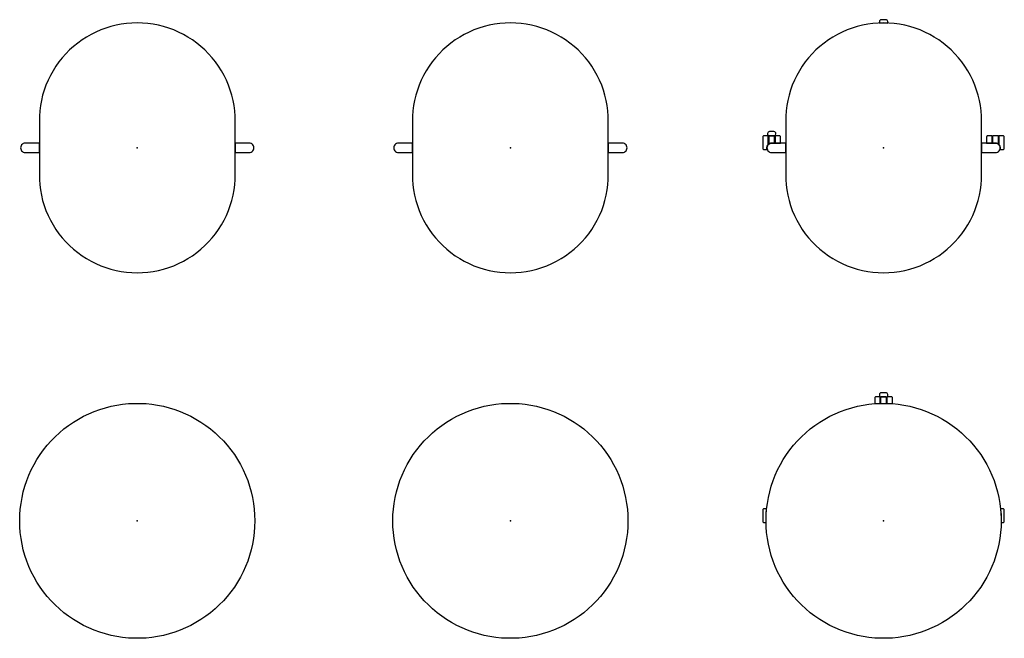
# Model space of a CAD drawing. Header units: metres. Extents: x 0.29 to 2.93, y -1.75 to -0.09.
import ezdxf

# ---------------------------------------------------------------- set-up
doc = ezdxf.new("R2010")
doc.units = ezdxf.units.M
doc.header["$MEASUREMENT"] = 0

# ---------------------------------------------------------------- blocks, each defined once
blk = doc.blocks.new('1be73d36-0cff-41b9-a21e-c0fb6193e94a')
at = {"color": 18, "lineweight": 25, "true_color": 0x000000}
blk.add_lwpolyline([(0.2905, -1.436), (0.2909, -1.4203), (0.2921, -1.4047), (0.2941, -1.3891), (0.2968, -1.3736), (0.3003, -1.3583), (0.3045, -1.3432), (0.3095, -1.3283), (0.3153, -1.3137), (0.3217, -1.2994), (0.3289, -1.2854), (0.3368, -1.2718), (0.3453, -1.2586), (0.3545, -1.2458), (0.3642, -1.2336), (0.3746, -1.2218), (0.3856, -1.2105), (0.3971, -1.1998), (0.4091, -1.1898), (0.4217, -1.1803), (0.4346, -1.1714), (0.448, -1.1632), (0.4618, -1.1557), (0.476, -1.1489), (0.4905, -1.1428), (0.5052, -1.1374), (0.5202, -1.1328), (0.5355, -1.1289), (0.5508, -1.1258), (0.5664, -1.1235), (0.582, -1.1219), (0.5977, -1.1211), (0.6134, -1.1211), (0.6291, -1.1219), (0.6447, -1.1235), (0.6602, -1.1258), (0.6756, -1.1289), (0.6909, -1.1328), (0.7059, -1.1374), (0.7206, -1.1428), (0.7351, -1.1489), (0.7493, -1.1557), (0.763, -1.1632), (0.7764, -1.1714), (0.7894, -1.1803), (0.8019, -1.1898), (0.814, -1.1998), (0.8255, -1.2105), (0.8365, -1.2218), (0.8469, -1.2336), (0.8566, -1.2458), (0.8658, -1.2586), (0.8743, -1.2718), (0.8822, -1.2854), (0.8894, -1.2994), (0.8958, -1.3137), (0.9016, -1.3283), (0.9066, -1.3432), (0.9108, -1.3583), (0.9143, -1.3736), (0.917, -1.3891), (0.919, -1.4047), (0.9202, -1.4203), (0.9205, -1.436), (0.9202, -1.4517), (0.919, -1.4674), (0.917, -1.483), (0.9143, -1.4984), (0.9108, -1.5138), (0.9066, -1.5289), (0.9016, -1.5438), (0.8958, -1.5584), (0.8894, -1.5727), (0.8822, -1.5867), (0.8743, -1.6003), (0.8658, -1.6135), (0.8566, -1.6262), (0.8469, -1.6385), (0.8365, -1.6503), (0.8255, -1.6615), (0.814, -1.6722), (0.8019, -1.6823), (0.7894, -1.6918), (0.7764, -1.7006), (0.763, -1.7088), (0.7493, -1.7163), (0.7351, -1.7232), (0.7206, -1.7293), (0.7059, -1.7346), (0.6909, -1.7393), (0.6756, -1.7431), (0.6602, -1.7462), (0.6447, -1.7486), (0.6291, -1.7502), (0.6134, -1.7509), (0.5977, -1.7509), (0.582, -1.7502), (0.5664, -1.7486), (0.5508, -1.7462), (0.5355, -1.7431), (0.5202, -1.7393), (0.5052, -1.7346), (0.4905, -1.7293), (0.476, -1.7232), (0.4618, -1.7163), (0.448, -1.7088), (0.4346, -1.7006), (0.4217, -1.6918), (0.4091, -1.6823), (0.3971, -1.6722), (0.3856, -1.6615), (0.3746, -1.6503), (0.3642, -1.6385), (0.3545, -1.6262), (0.3453, -1.6135), (0.3368, -1.6003), (0.3289, -1.5867), (0.3217, -1.5727), (0.3153, -1.5584), (0.3095, -1.5438), (0.3045, -1.5289), (0.3003, -1.5138), (0.2968, -1.4984), (0.2941, -1.483), (0.2921, -1.4674), (0.2909, -1.4517), (0.2905, -1.436)], dxfattribs=at)
blk = doc.blocks.new('94c3a189-56cb-460f-8bd5-5d35572cd14b')
at = {"color": 18, "lineweight": 25, "true_color": 0x000000}
for points in [[(0.6055, -0.1013), (0.5913, -0.1016), (0.577, -0.1028), (0.5629, -0.1047), (0.5488, -0.1074), (0.535, -0.1109), (0.5213, -0.1151), (0.5079, -0.12), (0.4948, -0.1257), (0.482, -0.1321), (0.4696, -0.1391), (0.4576, -0.1468), (0.446, -0.1552), (0.4349, -0.1642), (0.4243, -0.1738), (0.4142, -0.1839), (0.4047, -0.1946), (0.3958, -0.2057), (0.3875, -0.2174), (0.3799, -0.2295), (0.3729, -0.2419), (0.3666, -0.2548), (0.361, -0.2679), (0.3562, -0.2813), (0.3521, -0.295), (0.3487, -0.3089), (0.3461, -0.323), (0.3443, -0.3371), (0.3432, -0.3514), (0.3432, -0.5207), (0.3443, -0.5349), (0.3461, -0.5491), (0.3487, -0.5631), (0.3521, -0.577), (0.3562, -0.5907), (0.361, -0.6042), (0.3666, -0.6173), (0.3729, -0.6301), (0.3799, -0.6426), (0.3875, -0.6547), (0.3958, -0.6663), (0.4047, -0.6775), (0.4142, -0.6882), (0.4243, -0.6983), (0.4349, -0.7079), (0.446, -0.7169), (0.4576, -0.7252), (0.4696, -0.7329), (0.482, -0.74), (0.4948, -0.7464), (0.5079, -0.752), (0.5213, -0.757), (0.535, -0.7612), (0.5488, -0.7646), (0.5629, -0.7673), (0.577, -0.7693), (0.5913, -0.7704), (0.6055, -0.7708), (0.6198, -0.7704), (0.6341, -0.7693), (0.6482, -0.7673), (0.6623, -0.7646), (0.6761, -0.7612), (0.6898, -0.757), (0.7032, -0.752), (0.7163, -0.7464), (0.7291, -0.74), (0.7415, -0.7329), (0.7535, -0.7252), (0.7651, -0.7169), (0.7762, -0.7079), (0.7868, -0.6983), (0.7969, -0.6882), (0.8064, -0.6775), (0.8153, -0.6663), (0.8236, -0.6547), (0.8312, -0.6426), (0.8382, -0.6301), (0.8445, -0.6173), (0.8501, -0.6042), (0.8549, -0.5907), (0.859, -0.577), (0.8624, -0.5631), (0.865, -0.5491), (0.8668, -0.5349), (0.8679, -0.5207), (0.8679, -0.3514), (0.8668, -0.3371), (0.865, -0.323), (0.8624, -0.3089), (0.859, -0.295), (0.8549, -0.2813), (0.8501, -0.2679), (0.8445, -0.2548), (0.8382, -0.2419), (0.8312, -0.2295), (0.8236, -0.2174), (0.8153, -0.2057), (0.8064, -0.1946), (0.7969, -0.1839), (0.7868, -0.1738), (0.7762, -0.1642), (0.7651, -0.1552), (0.7535, -0.1468), (0.7415, -0.1391), (0.7291, -0.1321), (0.7163, -0.1257), (0.7032, -0.12), (0.6898, -0.1151), (0.6761, -0.1109), (0.6623, -0.1074), (0.6482, -0.1047), (0.6341, -0.1028), (0.6198, -0.1016)], [(0.3057, -0.4487), (0.3432, -0.4487), (0.3432, -0.4234), (0.3057, -0.4233), (0.3029, -0.4236), (0.3002, -0.4246), (0.2978, -0.4261), (0.2957, -0.4281), (0.2942, -0.4305), (0.2933, -0.4332), (0.2929, -0.436), (0.2933, -0.4389), (0.2942, -0.4415), (0.2957, -0.444), (0.2978, -0.446), (0.3002, -0.4475), (0.3029, -0.4484)], [(0.8679, -0.4234), (0.8679, -0.4487), (0.9054, -0.4487), (0.9082, -0.4484), (0.9109, -0.4475), (0.9133, -0.446), (0.9154, -0.444), (0.9169, -0.4415), (0.9178, -0.4389), (0.9182, -0.436), (0.9178, -0.4332), (0.9169, -0.4305), (0.9154, -0.4281), (0.9133, -0.4261), (0.9109, -0.4246), (0.9082, -0.4236), (0.9054, -0.4233)]]:
    blk.add_lwpolyline(points, close=True, dxfattribs=at)
blk = doc.blocks.new('ac02cb30-7f24-4787-8ed9-e37dd575b9d5')
at = {"color": 18, "lineweight": 25, "true_color": 0x000000}
blk.add_lwpolyline([(1.2905, -1.436), (1.2909, -1.4203), (1.2921, -1.4047), (1.2941, -1.3891), (1.2968, -1.3736), (1.3003, -1.3583), (1.3045, -1.3432), (1.3095, -1.3283), (1.3153, -1.3137), (1.3217, -1.2994), (1.3289, -1.2854), (1.3368, -1.2718), (1.3453, -1.2586), (1.3545, -1.2458), (1.3642, -1.2336), (1.3746, -1.2218), (1.3856, -1.2105), (1.3971, -1.1998), (1.4091, -1.1898), (1.4217, -1.1803), (1.4346, -1.1714), (1.448, -1.1632), (1.4618, -1.1557), (1.476, -1.1489), (1.4905, -1.1428), (1.5052, -1.1374), (1.5202, -1.1328), (1.5355, -1.1289), (1.5508, -1.1258), (1.5664, -1.1235), (1.582, -1.1219), (1.5977, -1.1211), (1.6134, -1.1211), (1.6291, -1.1219), (1.6447, -1.1235), (1.6602, -1.1258), (1.6756, -1.1289), (1.6909, -1.1328), (1.7059, -1.1374), (1.7206, -1.1428), (1.7351, -1.1489), (1.7493, -1.1557), (1.763, -1.1632), (1.7764, -1.1714), (1.7894, -1.1803), (1.8019, -1.1898), (1.814, -1.1998), (1.8255, -1.2105), (1.8365, -1.2218), (1.8469, -1.2336), (1.8566, -1.2458), (1.8658, -1.2586), (1.8743, -1.2718), (1.8822, -1.2854), (1.8894, -1.2994), (1.8958, -1.3137), (1.9016, -1.3283), (1.9066, -1.3432), (1.9108, -1.3583), (1.9143, -1.3736), (1.917, -1.3891), (1.919, -1.4047), (1.9202, -1.4203), (1.9205, -1.436), (1.9202, -1.4517), (1.919, -1.4674), (1.917, -1.483), (1.9143, -1.4984), (1.9108, -1.5138), (1.9066, -1.5289), (1.9016, -1.5438), (1.8958, -1.5584), (1.8894, -1.5727), (1.8822, -1.5867), (1.8743, -1.6003), (1.8658, -1.6135), (1.8566, -1.6262), (1.8469, -1.6385), (1.8365, -1.6503), (1.8255, -1.6615), (1.814, -1.6722), (1.8019, -1.6823), (1.7894, -1.6918), (1.7764, -1.7006), (1.763, -1.7088), (1.7493, -1.7163), (1.7351, -1.7232), (1.7206, -1.7293), (1.7059, -1.7346), (1.6909, -1.7393), (1.6756, -1.7431), (1.6602, -1.7462), (1.6447, -1.7486), (1.6291, -1.7502), (1.6134, -1.7509), (1.5977, -1.7509), (1.582, -1.7502), (1.5664, -1.7486), (1.5508, -1.7462), (1.5355, -1.7431), (1.5202, -1.7393), (1.5052, -1.7346), (1.4905, -1.7293), (1.476, -1.7232), (1.4618, -1.7163), (1.448, -1.7088), (1.4346, -1.7006), (1.4217, -1.6918), (1.4091, -1.6823), (1.3971, -1.6722), (1.3856, -1.6615), (1.3746, -1.6503), (1.3642, -1.6385), (1.3545, -1.6262), (1.3453, -1.6135), (1.3368, -1.6003), (1.3289, -1.5867), (1.3217, -1.5727), (1.3153, -1.5584), (1.3095, -1.5438), (1.3045, -1.5289), (1.3003, -1.5138), (1.2968, -1.4984), (1.2941, -1.483), (1.2921, -1.4674), (1.2909, -1.4517), (1.2905, -1.436)], dxfattribs=at)
blk = doc.blocks.new('aa378870-1a0d-4c31-8fa3-28b66da333b9')
at = {"color": 18, "lineweight": 25, "true_color": 0x000000}
for points in [[(1.6055, -0.1013), (1.5913, -0.1016), (1.577, -0.1028), (1.5629, -0.1047), (1.5488, -0.1074), (1.535, -0.1109), (1.5213, -0.1151), (1.5079, -0.12), (1.4948, -0.1257), (1.482, -0.1321), (1.4696, -0.1391), (1.4576, -0.1468), (1.446, -0.1552), (1.4349, -0.1642), (1.4243, -0.1738), (1.4142, -0.1839), (1.4047, -0.1946), (1.3958, -0.2057), (1.3875, -0.2174), (1.3799, -0.2295), (1.3729, -0.2419), (1.3666, -0.2548), (1.361, -0.2679), (1.3562, -0.2813), (1.3521, -0.295), (1.3487, -0.3089), (1.3461, -0.323), (1.3443, -0.3371), (1.3432, -0.3514), (1.3432, -0.5207), (1.3443, -0.5349), (1.3461, -0.5491), (1.3487, -0.5631), (1.3521, -0.577), (1.3562, -0.5907), (1.361, -0.6042), (1.3666, -0.6173), (1.3729, -0.6301), (1.3799, -0.6426), (1.3875, -0.6547), (1.3958, -0.6663), (1.4047, -0.6775), (1.4142, -0.6882), (1.4243, -0.6983), (1.4349, -0.7079), (1.446, -0.7169), (1.4576, -0.7252), (1.4696, -0.7329), (1.482, -0.74), (1.4948, -0.7464), (1.5079, -0.752), (1.5213, -0.757), (1.535, -0.7612), (1.5488, -0.7646), (1.5629, -0.7673), (1.577, -0.7693), (1.5913, -0.7704), (1.6055, -0.7708), (1.6198, -0.7704), (1.6341, -0.7693), (1.6482, -0.7673), (1.6623, -0.7646), (1.6761, -0.7612), (1.6898, -0.757), (1.7032, -0.752), (1.7163, -0.7464), (1.7291, -0.74), (1.7415, -0.7329), (1.7535, -0.7252), (1.7651, -0.7169), (1.7762, -0.7079), (1.7868, -0.6983), (1.7969, -0.6882), (1.8064, -0.6775), (1.8153, -0.6663), (1.8236, -0.6547), (1.8312, -0.6426), (1.8382, -0.6301), (1.8445, -0.6173), (1.8501, -0.6042), (1.8549, -0.5907), (1.859, -0.577), (1.8624, -0.5631), (1.865, -0.5491), (1.8668, -0.5349), (1.8679, -0.5207), (1.8679, -0.3514), (1.8668, -0.3371), (1.865, -0.323), (1.8624, -0.3089), (1.859, -0.295), (1.8549, -0.2813), (1.8501, -0.2679), (1.8445, -0.2548), (1.8382, -0.2419), (1.8312, -0.2295), (1.8236, -0.2174), (1.8153, -0.2057), (1.8064, -0.1946), (1.7969, -0.1839), (1.7868, -0.1738), (1.7762, -0.1642), (1.7651, -0.1552), (1.7535, -0.1468), (1.7415, -0.1391), (1.7291, -0.1321), (1.7163, -0.1257), (1.7032, -0.12), (1.6898, -0.1151), (1.6761, -0.1109), (1.6623, -0.1074), (1.6482, -0.1047), (1.6341, -0.1028), (1.6198, -0.1016)], [(1.3057, -0.4487), (1.3432, -0.4487), (1.3432, -0.4234), (1.3057, -0.4233), (1.3029, -0.4236), (1.3002, -0.4246), (1.2978, -0.4261), (1.2957, -0.4281), (1.2942, -0.4305), (1.2933, -0.4332), (1.2929, -0.436), (1.2933, -0.4389), (1.2942, -0.4415), (1.2957, -0.444), (1.2978, -0.446), (1.3002, -0.4475), (1.3029, -0.4484)], [(1.8679, -0.4234), (1.8679, -0.4487), (1.9054, -0.4487), (1.9082, -0.4484), (1.9109, -0.4475), (1.9133, -0.446), (1.9154, -0.444), (1.9169, -0.4415), (1.9178, -0.4389), (1.9182, -0.436), (1.9178, -0.4332), (1.9169, -0.4305), (1.9154, -0.4281), (1.9133, -0.4261), (1.9109, -0.4246), (1.9082, -0.4236), (1.9054, -0.4233)]]:
    blk.add_lwpolyline(points, close=True, dxfattribs=at)
blk = doc.blocks.new('c297eba4-bc31-4127-934d-471447239a60')
at = {"color": 18, "lineweight": 25, "true_color": 0x000000}
for points in [[(2.5819, -1.1219), (2.5966, -1.1212), (2.5966, -1.1045), (2.5961, -1.1037), (2.5849, -1.1035), (2.5837, -1.1038), (2.5827, -1.1044), (2.5821, -1.1054), (2.5819, -1.1065)], [(2.6166, -1.1028), (2.6166, -1.0976), (2.6162, -1.0957), (2.6151, -1.094), (2.6135, -1.093), (2.6116, -1.0926), (2.5995, -1.0926), (2.5976, -1.093), (2.596, -1.094), (2.5949, -1.0957), (2.5945, -1.0976), (2.5945, -1.1028), (2.6161, -1.1033)], [(2.5977, -1.1211), (2.6134, -1.1211), (2.6134, -1.1046), (2.6124, -1.1037), (2.5987, -1.1037), (2.5977, -1.1046)], [(2.5987, -1.1037), (2.6124, -1.1037), (2.598, -1.1033)], [(2.6145, -1.1212), (2.6292, -1.1219), (2.6292, -1.1065), (2.629, -1.1054), (2.6283, -1.1044), (2.6274, -1.1038), (2.6262, -1.1035), (2.6155, -1.1035), (2.6145, -1.1045)], [(2.5966, -1.1212), (2.5977, -1.1211), (2.5977, -1.1155), (2.5966, -1.1155)], [(2.6134, -1.1211), (2.6145, -1.1212), (2.6145, -1.1155), (2.6134, -1.1155)], [(2.2906, -1.4406), (2.2906, -1.4283), (2.2912, -1.4159), (2.2922, -1.4036), (2.285, -1.4036), (2.2839, -1.4039), (2.2829, -1.4045), (2.2823, -1.4055), (2.282, -1.4066), (2.282, -1.4376), (2.2823, -1.4387), (2.2829, -1.4397), (2.2839, -1.4404), (2.285, -1.4406)], [(2.9189, -1.4036), (2.9199, -1.4159), (2.9205, -1.4283), (2.9205, -1.4406), (2.9261, -1.4406), (2.9272, -1.4404), (2.9282, -1.4397), (2.9288, -1.4387), (2.9291, -1.4376), (2.9291, -1.4066), (2.9288, -1.4055), (2.9282, -1.4045), (2.9272, -1.4039), (2.9261, -1.4036)]]:
    blk.add_lwpolyline(points, close=True, dxfattribs=at)
blk.add_lwpolyline([(2.2905, -1.436), (2.2909, -1.4203), (2.2921, -1.4047), (2.2941, -1.3891), (2.2968, -1.3736), (2.3003, -1.3583), (2.3045, -1.3432), (2.3095, -1.3283), (2.3153, -1.3137), (2.3217, -1.2994), (2.3289, -1.2854), (2.3368, -1.2718), (2.3453, -1.2586), (2.3545, -1.2458), (2.3642, -1.2336), (2.3746, -1.2218), (2.3856, -1.2105), (2.3971, -1.1998), (2.4091, -1.1898), (2.4217, -1.1803), (2.4346, -1.1714), (2.448, -1.1632), (2.4618, -1.1557), (2.476, -1.1489), (2.4905, -1.1428), (2.5052, -1.1374), (2.5202, -1.1328), (2.5355, -1.1289), (2.5508, -1.1258), (2.5664, -1.1235), (2.582, -1.1219), (2.5977, -1.1211), (2.6134, -1.1211), (2.6291, -1.1219), (2.6447, -1.1235), (2.6602, -1.1258), (2.6756, -1.1289), (2.6909, -1.1328), (2.7059, -1.1374), (2.7206, -1.1428), (2.7351, -1.1489), (2.7493, -1.1557), (2.763, -1.1632), (2.7764, -1.1714), (2.7894, -1.1803), (2.8019, -1.1898), (2.814, -1.1998), (2.8255, -1.2105), (2.8365, -1.2218), (2.8469, -1.2336), (2.8566, -1.2458), (2.8658, -1.2586), (2.8743, -1.2718), (2.8822, -1.2854), (2.8894, -1.2994), (2.8958, -1.3137), (2.9016, -1.3283), (2.9066, -1.3432), (2.9108, -1.3583), (2.9143, -1.3736), (2.917, -1.3891), (2.919, -1.4047), (2.9202, -1.4203), (2.9205, -1.436), (2.9202, -1.4517), (2.919, -1.4674), (2.917, -1.483), (2.9143, -1.4984), (2.9108, -1.5138), (2.9066, -1.5289), (2.9016, -1.5438), (2.8958, -1.5584), (2.8894, -1.5727), (2.8822, -1.5867), (2.8743, -1.6003), (2.8658, -1.6135), (2.8566, -1.6262), (2.8469, -1.6385), (2.8365, -1.6503), (2.8255, -1.6615), (2.814, -1.6722), (2.8019, -1.6823), (2.7894, -1.6918), (2.7764, -1.7006), (2.763, -1.7088), (2.7493, -1.7163), (2.7351, -1.7232), (2.7206, -1.7293), (2.7059, -1.7346), (2.6909, -1.7393), (2.6756, -1.7431), (2.6602, -1.7462), (2.6447, -1.7486), (2.6291, -1.7502), (2.6134, -1.7509), (2.5977, -1.7509), (2.582, -1.7502), (2.5664, -1.7486), (2.5508, -1.7462), (2.5355, -1.7431), (2.5202, -1.7393), (2.5052, -1.7346), (2.4905, -1.7293), (2.476, -1.7232), (2.4618, -1.7163), (2.448, -1.7088), (2.4346, -1.7006), (2.4217, -1.6918), (2.4091, -1.6823), (2.3971, -1.6722), (2.3856, -1.6615), (2.3746, -1.6503), (2.3642, -1.6385), (2.3545, -1.6262), (2.3453, -1.6135), (2.3368, -1.6003), (2.3289, -1.5867), (2.3217, -1.5727), (2.3153, -1.5584), (2.3095, -1.5438), (2.3045, -1.5289), (2.3003, -1.5138), (2.2968, -1.4984), (2.2941, -1.483), (2.2921, -1.4674), (2.2909, -1.4517), (2.2905, -1.436)], dxfattribs=at)
blk = doc.blocks.new('755f27a6-c40b-47e7-8913-a82fba266351')
at = {"color": 18, "lineweight": 25, "true_color": 0x000000}
for points in [[(2.6055, -0.1013), (2.5913, -0.1016), (2.577, -0.1028), (2.5629, -0.1047), (2.5488, -0.1074), (2.535, -0.1109), (2.5213, -0.1151), (2.5079, -0.12), (2.4948, -0.1257), (2.482, -0.1321), (2.4696, -0.1391), (2.4576, -0.1468), (2.446, -0.1552), (2.4349, -0.1642), (2.4243, -0.1738), (2.4142, -0.1839), (2.4047, -0.1946), (2.3958, -0.2057), (2.3875, -0.2174), (2.3799, -0.2295), (2.3729, -0.2419), (2.3666, -0.2548), (2.361, -0.2679), (2.3562, -0.2813), (2.3521, -0.295), (2.3487, -0.3089), (2.3461, -0.323), (2.3443, -0.3371), (2.3432, -0.3514), (2.3432, -0.5207), (2.3443, -0.5349), (2.3461, -0.5491), (2.3487, -0.5631), (2.3521, -0.577), (2.3562, -0.5907), (2.361, -0.6042), (2.3666, -0.6173), (2.3729, -0.6301), (2.3799, -0.6426), (2.3875, -0.6547), (2.3958, -0.6663), (2.4047, -0.6775), (2.4142, -0.6882), (2.4243, -0.6983), (2.4349, -0.7079), (2.446, -0.7169), (2.4576, -0.7252), (2.4696, -0.7329), (2.482, -0.74), (2.4948, -0.7464), (2.5079, -0.752), (2.5213, -0.757), (2.535, -0.7612), (2.5488, -0.7646), (2.5629, -0.7673), (2.577, -0.7693), (2.5913, -0.7704), (2.6055, -0.7708), (2.6198, -0.7704), (2.6341, -0.7693), (2.6482, -0.7673), (2.6623, -0.7646), (2.6761, -0.7612), (2.6898, -0.757), (2.7032, -0.752), (2.7163, -0.7464), (2.7291, -0.74), (2.7415, -0.7329), (2.7535, -0.7252), (2.7651, -0.7169), (2.7762, -0.7079), (2.7868, -0.6983), (2.7969, -0.6882), (2.8064, -0.6775), (2.8153, -0.6663), (2.8236, -0.6547), (2.8312, -0.6426), (2.8382, -0.6301), (2.8445, -0.6173), (2.8501, -0.6042), (2.8549, -0.5907), (2.859, -0.577), (2.8624, -0.5631), (2.865, -0.5491), (2.8668, -0.5349), (2.8679, -0.5207), (2.8679, -0.3514), (2.8668, -0.3371), (2.865, -0.323), (2.8624, -0.3089), (2.859, -0.295), (2.8549, -0.2813), (2.8501, -0.2679), (2.8445, -0.2548), (2.8382, -0.2419), (2.8312, -0.2295), (2.8236, -0.2174), (2.8153, -0.2057), (2.8064, -0.1946), (2.7969, -0.1839), (2.7868, -0.1738), (2.7762, -0.1642), (2.7651, -0.1552), (2.7535, -0.1468), (2.7415, -0.1391), (2.7291, -0.1321), (2.7163, -0.1257), (2.7032, -0.12), (2.6898, -0.1151), (2.6761, -0.1109), (2.6623, -0.1074), (2.6482, -0.1047), (2.6341, -0.1028), (2.6198, -0.1016)], [(2.6055, -0.1013), (2.6166, -0.1015), (2.6166, -0.0976), (2.6162, -0.0957), (2.6151, -0.094), (2.6135, -0.093), (2.6116, -0.0926), (2.5995, -0.0926), (2.5976, -0.093), (2.596, -0.094), (2.5949, -0.0957), (2.5945, -0.0976), (2.5945, -0.1015)], [(2.3117, -0.3926), (2.2997, -0.3926), (2.2978, -0.393), (2.2962, -0.3941), (2.2951, -0.3957), (2.2947, -0.3976), (2.2947, -0.4029), (2.3162, -0.4034), (2.3167, -0.3976), (2.3164, -0.3957), (2.3153, -0.3941), (2.3137, -0.393)], [(2.282, -0.4066), (2.282, -0.4376), (2.2823, -0.4387), (2.2829, -0.4397), (2.2839, -0.4403), (2.285, -0.4406), (2.2938, -0.4406), (2.293, -0.4377), (2.293, -0.4348), (2.2936, -0.4319), (2.2949, -0.4292), (2.2967, -0.4269), (2.2967, -0.4046), (2.2957, -0.4036), (2.285, -0.4036), (2.2839, -0.4038), (2.2829, -0.4045), (2.2823, -0.4054)], [(2.2979, -0.4156), (2.2967, -0.4156), (2.2967, -0.4269), (2.2979, -0.4259)], [(2.3136, -0.4233), (2.3136, -0.4047), (2.3126, -0.4037), (2.2989, -0.4037), (2.2979, -0.4047), (2.2979, -0.4259), (2.3003, -0.4245), (2.3029, -0.4236), (2.3057, -0.4233)], [(2.2982, -0.404), (2.3126, -0.4037), (2.2982, -0.4034)], [(2.3136, -0.4156), (2.3136, -0.4233), (2.3147, -0.4232), (2.3147, -0.4156)], [(2.3294, -0.4232), (2.3294, -0.4066), (2.3292, -0.4054), (2.3285, -0.4045), (2.3276, -0.4038), (2.3264, -0.4036), (2.3157, -0.4036), (2.3148, -0.4041), (2.3147, -0.4232)], [(2.8954, -0.4036), (2.8847, -0.4036), (2.8835, -0.4038), (2.8826, -0.4045), (2.8819, -0.4054), (2.8817, -0.4066), (2.8817, -0.4232), (2.8964, -0.4232), (2.8964, -0.4046)], [(2.8964, -0.4232), (2.8975, -0.4233), (2.8975, -0.4156), (2.8964, -0.4156)], [(2.9132, -0.4259), (2.9132, -0.4047), (2.9122, -0.4037), (2.8985, -0.4037), (2.8975, -0.4047), (2.8975, -0.4233), (2.9054, -0.4233), (2.9082, -0.4236), (2.9108, -0.4245)], [(2.9144, -0.4269), (2.9144, -0.4156), (2.9132, -0.4156), (2.9132, -0.4259)], [(2.9173, -0.4406), (2.9261, -0.4406), (2.9272, -0.4403), (2.9282, -0.4397), (2.9288, -0.4387), (2.9291, -0.4376), (2.9291, -0.4066), (2.9288, -0.4054), (2.9282, -0.4045), (2.9272, -0.4038), (2.9261, -0.4036), (2.9154, -0.4036), (2.9145, -0.4041), (2.9144, -0.4269), (2.9162, -0.4292), (2.9175, -0.4319), (2.9181, -0.4348), (2.9181, -0.4377)], [(2.3057, -0.4487), (2.3432, -0.4487), (2.3432, -0.4234), (2.3057, -0.4233), (2.3029, -0.4236), (2.3002, -0.4246), (2.2978, -0.4261), (2.2957, -0.4281), (2.2942, -0.4305), (2.2933, -0.4332), (2.2929, -0.436), (2.2933, -0.4389), (2.2942, -0.4415), (2.2957, -0.444), (2.2978, -0.446), (2.3002, -0.4475), (2.3029, -0.4484)], [(2.8679, -0.4234), (2.8679, -0.4487), (2.9054, -0.4487), (2.9082, -0.4484), (2.9109, -0.4475), (2.9133, -0.446), (2.9154, -0.444), (2.9169, -0.4415), (2.9178, -0.4389), (2.9182, -0.436), (2.9178, -0.4332), (2.9169, -0.4305), (2.9154, -0.4281), (2.9133, -0.4261), (2.9109, -0.4246), (2.9082, -0.4236), (2.9054, -0.4233)]]:
    blk.add_lwpolyline(points, close=True, dxfattribs=at)
blk = doc.blocks.new('a7826667-f8e4-4170-a803-c5b8d5298f99')
at = {"color": 1, "true_color": 0xff0000}
blk.add_point((0.6055, -1.436), dxfattribs=at)
blk = doc.blocks.new('3fecb702-c5bd-4dab-b3d5-78093f8de5ca')
at = {"color": 1, "true_color": 0xff0000}
blk.add_point((0.6055, -0.436), dxfattribs=at)
blk.add_point((0.6055, -0.436), dxfattribs=at)
blk = doc.blocks.new('625617fc-f8ae-42bf-beb6-6d076a2f07f6')
at = {"color": 1, "true_color": 0xff0000}
blk.add_point((1.6055, -1.436), dxfattribs=at)
blk = doc.blocks.new('8c1e5e30-97ec-48a4-b033-1b4dcacf3aca')
at = {"color": 1, "true_color": 0xff0000}
blk.add_point((1.6055, -0.436), dxfattribs=at)
blk.add_point((1.6055, -0.436), dxfattribs=at)
blk = doc.blocks.new('f4135a2c-8881-4199-bfab-ae7ca285527f')
at = {"color": 1, "true_color": 0xff0000}
blk.add_point((2.6055, -1.436), dxfattribs=at)
blk.add_point((2.6055, -1.436), dxfattribs=at)
blk = doc.blocks.new('fc8da486-07f9-4544-a4a7-036681ef5a41')
at = {"color": 1, "true_color": 0xff0000}
blk.add_point((2.6055, -0.436), dxfattribs=at)
blk.add_point((2.6055, -0.436), dxfattribs=at)
blk.add_point((2.6055, -0.436), dxfattribs=at)
blk = doc.blocks.new('d6a81205-97be-4694-a068-0570d814a826')
for name in ['94c3a189-56cb-460f-8bd5-5d35572cd14b', 'aa378870-1a0d-4c31-8fa3-28b66da333b9', '755f27a6-c40b-47e7-8913-a82fba266351', '3fecb702-c5bd-4dab-b3d5-78093f8de5ca', '8c1e5e30-97ec-48a4-b033-1b4dcacf3aca', 'fc8da486-07f9-4544-a4a7-036681ef5a41', 'c297eba4-bc31-4127-934d-471447239a60', '1be73d36-0cff-41b9-a21e-c0fb6193e94a', 'ac02cb30-7f24-4787-8ed9-e37dd575b9d5', 'a7826667-f8e4-4170-a803-c5b8d5298f99', '625617fc-f8ae-42bf-beb6-6d076a2f07f6', 'f4135a2c-8881-4199-bfab-ae7ca285527f']:
    blk.add_blockref(name, (0, 0))

msp = doc.modelspace()

# ---------------------------------------------------------------- block references
msp.add_blockref('d6a81205-97be-4694-a068-0570d814a826', (0, 0))

doc.saveas('drawing.dxf')
